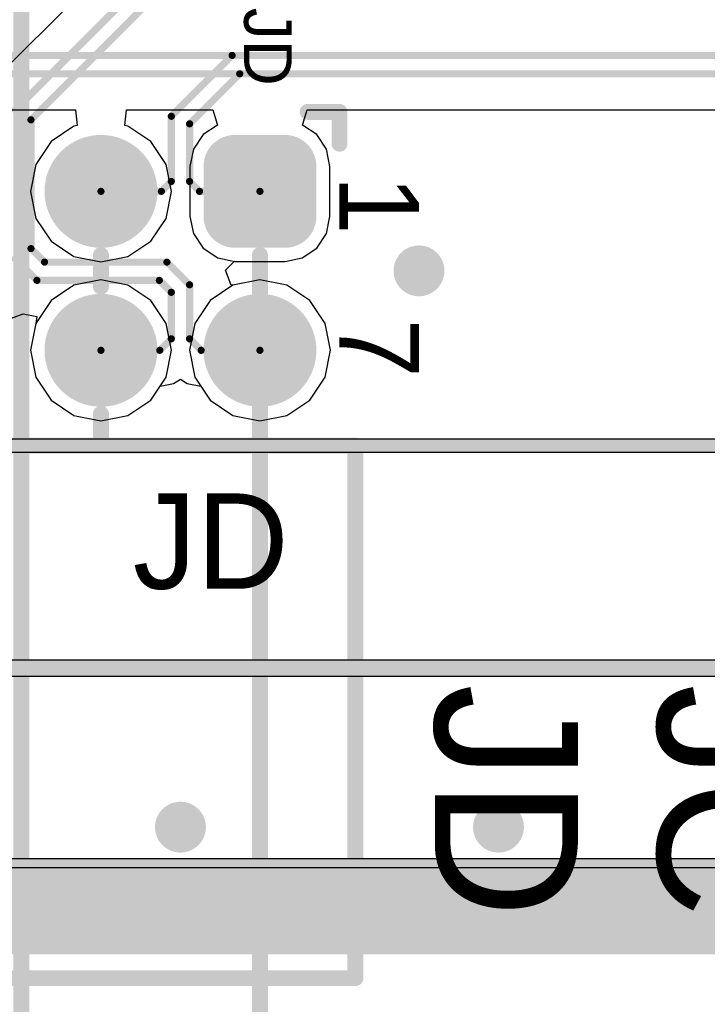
# Model space of a CAD drawing. Header units: millimetres. Extents: x 1.4 to 10.4, y 0 to 10.9.
# Tile 11 of 177: x 6.149 to 6.581, y 1.814 to 2.433. Entities that reach past the tile are written whole.
import ezdxf

# ---------------------------------------------------------------- set-up
doc = ezdxf.new("R2010")
doc.units = ezdxf.units.MM
doc.header["$MEASUREMENT"] = 0
for name, color, linetype in [('BottomLayer', 5, 'Continuous'), ('BottomSolder', 6, 'Continuous'), ('DrillDrawing', 1, 'Continuous'), ('DrillGuide', 244, 'Continuous'), ('InternalPlane1', 76, 'Continuous'), ('InternalPlane2', 16, 'Continuous'), ('KeepOutLayer', 6, 'Continuous'), ('Mechanical1', 6, 'Continuous'), ('Mechanical2', 216, 'Continuous'), ('Mechanical31', 56, 'Continuous'), ('MultiLayer', 9, 'Continuous'), ('TopLayer', 1, 'Continuous'), ('TopOverlay', 2, 'Continuous'), ('TopSolder', 216, 'Continuous')]:
    doc.layers.add(name, color=color, linetype=linetype)

msp = doc.modelspace()

# ---------------------------------------------------------------- linework, layer by layer
at = {"layer": 'BottomLayer'}
for p, q in [((6.11599, 2.37631), (6.18401, 2.37631)), ((6.18401, 2.37631), (6.18499, 2.36636)), ((6.21501, 2.36636), (6.21599, 2.37631)), ((6.21599, 2.37631), (6.27031, 2.37631)), ((6.27031, 2.37631), (6.27321, 2.36674)), ((6.32679, 2.36674), (6.32969, 2.37631)), ((6.32969, 2.37631), (6.68401, 2.37631)), ((6.18499, 2.36636), (6.18303, 2.36597)), ((6.21697, 2.36597), (6.21501, 2.36636)), ((6.27321, 2.36674), (6.26425, 2.36075)), ((6.33575, 2.36075), (6.32679, 2.36674)), ((6.18303, 2.36597), (6.16864, 2.35636)), ((6.23136, 2.35636), (6.21697, 2.36597)), ((6.26425, 2.36075), (6.25811, 2.35157)), ((6.34189, 2.35157), (6.33575, 2.36075)), ((6.16864, 2.35636), (6.15903, 2.34197)), ((6.24097, 2.34197), (6.23136, 2.35636)), ((6.25811, 2.35157), (6.25596, 2.34075)), ((6.34404, 2.34075), (6.34189, 2.35157)), ((6.15903, 2.34197), (6.15565, 2.325)), ((6.24435, 2.325), (6.24097, 2.34197)), ((6.25596, 2.34075), (6.25596, 2.30925)), ((6.34404, 2.30925), (6.34404, 2.34075)), ((6.15565, 2.325), (6.15903, 2.30803)), ((6.24097, 2.30803), (6.24435, 2.325)), ((6.15903, 2.30803), (6.16864, 2.29364)), ((6.23136, 2.29364), (6.24097, 2.30803)), ((6.25596, 2.30925), (6.25811, 2.29843)), ((6.34189, 2.29843), (6.34404, 2.30925)), ((6.25811, 2.29843), (6.26425, 2.28925)), ((6.33575, 2.28925), (6.34189, 2.29843)), ((6.16864, 2.29364), (6.18303, 2.28403)), ((6.21697, 2.28403), (6.23136, 2.29364)), ((6.26425, 2.28925), (6.27343, 2.28311)), ((6.32657, 2.28311), (6.33575, 2.28925)), ((6.18303, 2.28403), (6.2, 2.28065)), ((6.2, 2.28065), (6.21697, 2.28403)), ((6.27343, 2.28311), (6.28425, 2.28096)), ((6.28425, 2.28096), (6.31575, 2.28096)), ((6.31575, 2.28096), (6.32657, 2.28311)), ((6.2, 2.26935), (6.18303, 2.26597)), ((6.21697, 2.26597), (6.2, 2.26935)), ((6.3, 2.26935), (6.28303, 2.26597)), ((6.31697, 2.26597), (6.3, 2.26935)), ((6.18303, 2.26597), (6.16864, 2.25636)), ((6.23136, 2.25636), (6.21697, 2.26597)), ((6.28303, 2.26597), (6.26864, 2.25636)), ((6.33136, 2.25636), (6.31697, 2.26597)), ((6.16864, 2.25636), (6.15903, 2.24197)), ((6.24097, 2.24197), (6.23136, 2.25636)), ((6.26864, 2.25636), (6.25903, 2.24197)), ((6.34097, 2.24197), (6.33136, 2.25636)), ((6.15903, 2.24197), (6.15565, 2.225)), ((6.24435, 2.225), (6.24097, 2.24197)), ((6.25903, 2.24197), (6.25565, 2.225)), ((6.34435, 2.225), (6.34097, 2.24197)), ((6.15565, 2.225), (6.15903, 2.20803)), ((6.24097, 2.20803), (6.24435, 2.225)), ((6.25565, 2.225), (6.25903, 2.20803)), ((6.34097, 2.20803), (6.34435, 2.225)), ((6.15903, 2.20803), (6.16864, 2.19364)), ((6.23136, 2.19364), (6.24097, 2.20803)), ((6.25903, 2.20803), (6.26864, 2.19364)), ((6.33136, 2.19364), (6.34097, 2.20803)), ((6.16864, 2.19364), (6.18303, 2.18403)), ((6.21697, 2.18403), (6.23136, 2.19364)), ((6.26864, 2.19364), (6.28303, 2.18403)), ((6.31697, 2.18403), (6.33136, 2.19364)), ((6.18303, 2.18403), (6.2, 2.18065)), ((6.2, 2.18065), (6.21697, 2.18403)), ((6.28303, 2.18403), (6.3, 2.18065)), ((6.3, 2.18065), (6.31697, 2.18403)), ((9.97559, 1.89941), (3.02441, 1.89941))]:
    msp.add_line(p, q, dxfattribs=at)
at = {"layer": 'BottomLayer', "const_width": 0.0045}
for points in [[(6.0835, 2.4105), (6.7545, 2.4105)], [(6.08826, 2.399), (6.75926, 2.399)]]:
    msp.add_lwpolyline(points, dxfattribs=at)
at = {"layer": 'BottomLayer'}
for points, const_width in [([(6.18425, 2.325, 1), (6.21575, 2.325, 1)], 0.0315), ([(6.27638, 2.34075, 1), (6.29213, 2.34075, 1)], 0.01575), ([(6.30787, 2.34075, 1), (6.32362, 2.34075, 1)], 0.01575), ([(6.27638, 2.30925, 1), (6.29213, 2.30925, 1)], 0.01575), ([(6.30787, 2.30925, 1), (6.32362, 2.30925, 1)], 0.01575), ([(6.394, 2.275, 1), (6.406, 2.275, 1)], 0.012), ([(6.18425, 2.225, 1), (6.21575, 2.225, 1)], 0.0315), ([(6.28425, 2.225, 1), (6.31575, 2.225, 1)], 0.0315), ([(6.244, 1.925, 1), (6.256, 1.925, 1)], 0.012), ([(6.444, 1.925, 1), (6.456, 1.925, 1)], 0.012)]:
    msp.add_lwpolyline(points, format="xyb", close=True, dxfattribs=dict(at, const_width=const_width))
for points in [[(6.31575, 2.3565), (6.28425, 2.3565), (6.31575, 2.2935), (6.28425, 2.2935)], [(6.3315, 2.34075), (6.2685, 2.34075), (6.3315, 2.30925), (6.2685, 2.30925)]]:
    msp.add_solid(points, dxfattribs=at)
at = {"layer": 'BottomSolder'}
for points, const_width in [([(6.18225, 2.325, 1), (6.21775, 2.325, 1)], 0.0355), ([(6.27438, 2.34075, 1), (6.29413, 2.34075, 1)], 0.01975), ([(6.30587, 2.34075, 1), (6.32562, 2.34075, 1)], 0.01975), ([(6.27438, 2.30925, 1), (6.29413, 2.30925, 1)], 0.01975), ([(6.30587, 2.30925, 1), (6.32562, 2.30925, 1)], 0.01975), ([(6.18225, 2.225, 1), (6.21775, 2.225, 1)], 0.0355), ([(6.28225, 2.225, 1), (6.31775, 2.225, 1)], 0.0355)]:
    msp.add_lwpolyline(points, format="xyb", close=True, dxfattribs=dict(at, const_width=const_width))
for points in [[(6.31575, 2.3605), (6.28425, 2.3605), (6.31575, 2.2895), (6.28425, 2.2895)], [(6.3355, 2.34075), (6.2645, 2.34075), (6.3355, 2.30925), (6.2645, 2.30925)]]:
    msp.add_solid(points, dxfattribs=at)
at = {"layer": 'DrillDrawing', "const_width": 0.006}
for points in [[(6.397, 2.275, 1), (6.403, 2.275, 1)], [(6.247, 1.925, 1), (6.253, 1.925, 1)], [(6.447, 1.925, 1), (6.453, 1.925, 1)]]:
    msp.add_lwpolyline(points, format="xyb", close=True, dxfattribs=at)
at = {"layer": 'DrillGuide', "const_width": 0.006}
for points in [[(6.397, 2.275, 1), (6.403, 2.275, 1)], [(6.247, 1.925, 1), (6.253, 1.925, 1)], [(6.447, 1.925, 1), (6.453, 1.925, 1)]]:
    msp.add_lwpolyline(points, format="xyb", close=True, dxfattribs=at)
at = {"layer": 'InternalPlane1'}
msp.add_line((9.96991, 1.90509), (3.03009, 1.90509), dxfattribs=at)
at = {"layer": 'InternalPlane1', "const_width": 0.03165}
for points in [[(6.18417, 2.325, 1), (6.21583, 2.325, 1)], [(6.28417, 2.325, 1), (6.31583, 2.325, 1)], [(6.18417, 2.225, 1), (6.21583, 2.225, 1)], [(6.28417, 2.225, 1), (6.31583, 2.225, 1)]]:
    msp.add_lwpolyline(points, format="xyb", close=True, dxfattribs=at)
at = {"layer": 'InternalPlane1', "const_width": 0.06}
msp.add_lwpolyline([(3, 1.875), (10, 1.875)], dxfattribs=at)
at = {"layer": 'InternalPlane2'}
for p, q in [((9.02827, 2.16917), (5.77173, 2.16917)), ((5.77, 2.16083), (9.03, 2.16083)), ((9.17789, 2.0301), (5.55211, 2.0301)), ((5.55, 2.0199), (9.18, 2.0199)), ((9.96991, 1.90509), (3.9451, 1.90509))]:
    msp.add_line(p, q, dxfattribs=at)
for points, const_width in [([(6.18417, 2.325, 1), (6.21583, 2.325, 1)], 0.03165), ([(6.28417, 2.325, 1), (6.31583, 2.325, 1)], 0.03165), ([(6.392, 2.275, 1), (6.408, 2.275, 1)], 0.016), ([(6.18417, 2.225, 1), (6.21583, 2.225, 1)], 0.03165), ([(6.28417, 2.225, 1), (6.31583, 2.225, 1)], 0.03165), ([(6.242, 1.925, 1), (6.258, 1.925, 1)], 0.016), ([(6.442, 1.925, 1), (6.458, 1.925, 1)], 0.016)]:
    msp.add_lwpolyline(points, format="xyb", close=True, dxfattribs=dict(at, const_width=const_width))
for points, const_width in [([(5.77, 2.165), (9.03, 2.165)], 0.00819), ([(5.55, 2.025), (9.18, 2.025)], 0.01), ([(3, 1.875), (10, 1.875)], 0.06)]:
    msp.add_lwpolyline(points, dxfattribs=dict(at, const_width=const_width))
at = {"layer": 'KeepOutLayer', "const_width": 0.00787}
msp.add_lwpolyline([(3, 1.875), (10, 1.875)], dxfattribs=at)
at = {"layer": 'Mechanical1', "const_width": 0.00819}
msp.add_lwpolyline([(3, 1.875), (10, 1.875)], dxfattribs=at)
at = {"layer": 'Mechanical2'}
for points, const_width in [([(6.15, 1.465), (6.15, 2.89289)], 0.01), ([(6.3, 1.465), (6.3, 2.2795)], 0.01), ([(6.3, 1.615), (6.3, 2.2795)], 0.01), ([(3, 1.875), (10, 1.875)], 0.00819)]:
    msp.add_lwpolyline(points, dxfattribs=dict(at, const_width=const_width))
at = {"layer": 'Mechanical2', "const_width": 0.005}
msp.add_lwpolyline([(6.2975, 2.2795, 1), (6.3025, 2.2795, 1)], format="xyb", close=True, dxfattribs=at)
msp.add_lwpolyline([(6.2975, 2.2795, 1), (6.3025, 2.2795, 1)], format="xyb", close=True, dxfattribs=at)
at = {"layer": 'MultiLayer', "const_width": 0.012}
for points in [[(6.394, 2.275, 1), (6.406, 2.275, 1)], [(6.244, 1.925, 1), (6.256, 1.925, 1)], [(6.444, 1.925, 1), (6.456, 1.925, 1)]]:
    msp.add_lwpolyline(points, format="xyb", close=True, dxfattribs=at)
at = {"layer": 'TopLayer'}
for p, q in [((6.19573, 2.45808), (6.12846, 2.3908)), ((6.32679, 2.36674), (6.32969, 2.37631)), ((6.32969, 2.37631), (6.68401, 2.37631)), ((6.33575, 2.36075), (6.32679, 2.36674)), ((6.34189, 2.35157), (6.33575, 2.36075)), ((6.34404, 2.34075), (6.34189, 2.35157)), ((6.34404, 2.30925), (6.34404, 2.34075)), ((6.34189, 2.29843), (6.34404, 2.30925)), ((6.33575, 2.28925), (6.34189, 2.29843)), ((6.32657, 2.28311), (6.33575, 2.28925)), ((6.27835, 2.27539), (6.28398, 2.28102)), ((6.28398, 2.28102), (6.28425, 2.28096)), ((6.28425, 2.28096), (6.31575, 2.28096)), ((6.31575, 2.28096), (6.32657, 2.28311)), ((6.2819, 2.26604), (6.27835, 2.27539)), ((6.3, 2.26935), (6.28303, 2.26597)), ((6.31697, 2.26597), (6.3, 2.26935)), ((6.28303, 2.26597), (6.2819, 2.26604)), ((6.28303, 2.26597), (6.28303, 2.26597)), ((6.28303, 2.26597), (6.28303, 2.26597)), ((6.33136, 2.25636), (6.31697, 2.26597)), ((6.34097, 2.24197), (6.33136, 2.25636)), ((6.13975, 2.2438), (6.15106, 2.24804)), ((6.15106, 2.24804), (6.15106, 2.24804)), ((6.15106, 2.24804), (6.15106, 2.24804)), ((6.15106, 2.24804), (6.15106, 2.24804)), ((6.15106, 2.24804), (6.15106, 2.24804)), ((6.15106, 2.24804), (6.15974, 2.24631)), ((6.15974, 2.24631), (6.15903, 2.24197)), ((6.15974, 2.24631), (6.15974, 2.24631)), ((6.15903, 2.24197), (6.15565, 2.225)), ((6.15903, 2.24197), (6.15903, 2.24197)), ((6.15903, 2.24197), (6.15903, 2.24197)), ((6.34435, 2.225), (6.34097, 2.24197)), ((6.15565, 2.225), (6.15903, 2.20803)), ((6.34097, 2.20803), (6.34435, 2.225)), ((6.15903, 2.20803), (6.16864, 2.19364)), ((6.24568, 2.20404), (6.25, 2.20693)), ((6.25, 2.20693), (6.25432, 2.20404)), ((6.33136, 2.19364), (6.34097, 2.20803)), ((6.23136, 2.19364), (6.23718, 2.20235)), ((6.23718, 2.20235), (6.24568, 2.20404)), ((6.25432, 2.20404), (6.26282, 2.20235)), ((6.26282, 2.20235), (6.26864, 2.19364)), ((6.16864, 2.19364), (6.18303, 2.18403)), ((6.21697, 2.18403), (6.23136, 2.19364)), ((6.26864, 2.19364), (6.28303, 2.18403)), ((6.31697, 2.18403), (6.33136, 2.19364)), ((6.18303, 2.18403), (6.2, 2.18065)), ((6.2, 2.18065), (6.21697, 2.18403)), ((6.28303, 2.18403), (6.3, 2.18065)), ((6.3, 2.18065), (6.31697, 2.18403)), ((9.97559, 1.89941), (3.02441, 1.89941))]:
    msp.add_line(p, q, dxfattribs=at)
at = {"layer": 'TopLayer', "const_width": 0.0045}
for points in [[(6.1445, 2.37476), (6.22174, 2.452)], [(6.156, 2.37), (6.2265, 2.4405)], [(6.24425, 2.37225), (6.2825, 2.4105)], [(6.2825, 2.4105), (6.9575, 2.4105)], [(6.25575, 2.36749), (6.28726, 2.399)], [(6.28726, 2.399), (6.96226, 2.399)], [(6.24425, 2.33125), (6.24425, 2.37225)], [(6.156, 2.289), (6.156, 2.37)], [(6.25575, 2.33125), (6.25575, 2.36749)], [(6.238, 2.325), (6.24425, 2.33125)], [(6.25575, 2.33125), (6.262, 2.325)], [(6.2, 2.325), (6.238, 2.325)], [(6.262, 2.325), (6.3, 2.325)], [(6.1445, 2.28424), (6.15974, 2.269)], [(6.156, 2.289), (6.1645, 2.2805)], [(6.1645, 2.2805), (6.2415, 2.2805)], [(6.2415, 2.2805), (6.25575, 2.26625)], [(6.15974, 2.269), (6.23674, 2.269)], [(6.23674, 2.269), (6.24425, 2.26149)], [(6.25575, 2.23225), (6.25575, 2.26625)], [(6.24425, 2.23225), (6.24425, 2.26149)], [(6.237, 2.225), (6.24425, 2.23225)], [(6.25575, 2.23225), (6.263, 2.225)], [(6.2, 2.225), (6.237, 2.225)], [(6.263, 2.225), (6.3, 2.225)]]:
    msp.add_lwpolyline(points, dxfattribs=at)
at = {"layer": 'TopLayer'}
for points, const_width in [([(6.28137, 2.4105, 1), (6.28362, 2.4105, 1)], 0.00225), ([(6.28137, 2.4105, 1), (6.28362, 2.4105, 1)], 0.00225), ([(6.28614, 2.399, 1), (6.28839, 2.399, 1)], 0.00225), ([(6.28614, 2.399, 1), (6.28839, 2.399, 1)], 0.00225), ([(6.24313, 2.37225, 1), (6.24538, 2.37225, 1)], 0.00225), ([(6.24313, 2.37225, 1), (6.24538, 2.37225, 1)], 0.00225), ([(6.15487, 2.37, 1), (6.15712, 2.37, 1)], 0.00225), ([(6.15487, 2.37, 1), (6.15712, 2.37, 1)], 0.00225), ([(6.25462, 2.36749, 1), (6.25687, 2.36749, 1)], 0.00225), ([(6.25462, 2.36749, 1), (6.25687, 2.36749, 1)], 0.00225), ([(6.18425, 2.325, 1), (6.21575, 2.325, 1)], 0.0315), ([(6.27638, 2.34075, 1), (6.29213, 2.34075, 1)], 0.01575), ([(6.30787, 2.34075, 1), (6.32362, 2.34075, 1)], 0.01575), ([(6.24313, 2.33125, 1), (6.24538, 2.33125, 1)], 0.00225), ([(6.24313, 2.33125, 1), (6.24538, 2.33125, 1)], 0.00225), ([(6.25462, 2.33125, 1), (6.25687, 2.33125, 1)], 0.00225), ([(6.25462, 2.33125, 1), (6.25687, 2.33125, 1)], 0.00225), ([(6.19888, 2.325, 1), (6.20113, 2.325, 1)], 0.00225), ([(6.23688, 2.325, 1), (6.23912, 2.325, 1)], 0.00225), ([(6.23688, 2.325, 1), (6.23912, 2.325, 1)], 0.00225), ([(6.26088, 2.325, 1), (6.26312, 2.325, 1)], 0.00225), ([(6.26088, 2.325, 1), (6.26312, 2.325, 1)], 0.00225), ([(6.27638, 2.30925, 1), (6.29213, 2.30925, 1)], 0.01575), ([(6.29887, 2.325, 1), (6.30112, 2.325, 1)], 0.00225), ([(6.30787, 2.30925, 1), (6.32362, 2.30925, 1)], 0.01575), ([(6.15487, 2.289, 1), (6.15712, 2.289, 1)], 0.00225), ([(6.15487, 2.289, 1), (6.15712, 2.289, 1)], 0.00225), ([(6.394, 2.275, 1), (6.406, 2.275, 1)], 0.012), ([(6.16338, 2.2805, 1), (6.16563, 2.2805, 1)], 0.00225), ([(6.16338, 2.2805, 1), (6.16563, 2.2805, 1)], 0.00225), ([(6.24038, 2.2805, 1), (6.24263, 2.2805, 1)], 0.00225), ([(6.24038, 2.2805, 1), (6.24263, 2.2805, 1)], 0.00225), ([(6.15861, 2.269, 1), (6.16086, 2.269, 1)], 0.00225), ([(6.15861, 2.269, 1), (6.16086, 2.269, 1)], 0.00225), ([(6.23561, 2.269, 1), (6.23786, 2.269, 1)], 0.00225), ([(6.23561, 2.269, 1), (6.23786, 2.269, 1)], 0.00225), ([(6.25462, 2.26625, 1), (6.25687, 2.26625, 1)], 0.00225), ([(6.25462, 2.26625, 1), (6.25687, 2.26625, 1)], 0.00225), ([(6.24313, 2.26149, 1), (6.24538, 2.26149, 1)], 0.00225), ([(6.24313, 2.26149, 1), (6.24538, 2.26149, 1)], 0.00225), ([(6.18425, 2.225, 1), (6.21575, 2.225, 1)], 0.0315), ([(6.28425, 2.225, 1), (6.31575, 2.225, 1)], 0.0315), ([(6.24313, 2.23225, 1), (6.24538, 2.23225, 1)], 0.00225), ([(6.24313, 2.23225, 1), (6.24538, 2.23225, 1)], 0.00225), ([(6.25462, 2.23225, 1), (6.25687, 2.23225, 1)], 0.00225), ([(6.25462, 2.23225, 1), (6.25687, 2.23225, 1)], 0.00225), ([(6.19888, 2.225, 1), (6.20113, 2.225, 1)], 0.00225), ([(6.23588, 2.225, 1), (6.23813, 2.225, 1)], 0.00225), ([(6.23588, 2.225, 1), (6.23813, 2.225, 1)], 0.00225), ([(6.26187, 2.225, 1), (6.26412, 2.225, 1)], 0.00225), ([(6.26187, 2.225, 1), (6.26412, 2.225, 1)], 0.00225), ([(6.29887, 2.225, 1), (6.30112, 2.225, 1)], 0.00225), ([(6.244, 1.925, 1), (6.256, 1.925, 1)], 0.012), ([(6.444, 1.925, 1), (6.456, 1.925, 1)], 0.012)]:
    msp.add_lwpolyline(points, format="xyb", close=True, dxfattribs=dict(at, const_width=const_width))
for points in [[(6.31575, 2.3565), (6.28425, 2.3565), (6.31575, 2.2935), (6.28425, 2.2935)], [(6.3315, 2.34075), (6.2685, 2.34075), (6.3315, 2.30925), (6.2685, 2.30925)]]:
    msp.add_solid(points, dxfattribs=at)
at = {"layer": 'TopOverlay', "const_width": 0.01}
for points in [[(6.33, 2.375), (6.35, 2.375)], [(6.35, 2.355), (6.35, 2.375)], [(6.2, 2.265), (6.2, 2.285)], [(6.3, 2.265), (6.3, 2.285)], [(6.2, 2.165), (6.2, 2.185)], [(6.3, 2.165), (6.3, 2.185)], [(5.74, 2.165), (6.36, 2.165)], [(6.36, 1.83), (6.36, 2.165)], [(5.74, 1.83), (6.36, 1.83)]]:
    msp.add_lwpolyline(points, dxfattribs=at)
at = {"layer": 'TopOverlay', "const_width": 0.005}
for points in [[(6.3275, 2.375, 1), (6.3325, 2.375, 1)], [(6.3475, 2.375, 1), (6.3525, 2.375, 1)], [(6.3475, 2.375, 1), (6.3525, 2.375, 1)], [(6.3475, 2.355, 1), (6.3525, 2.355, 1)], [(6.1975, 2.285, 1), (6.2025, 2.285, 1)], [(6.2975, 2.285, 1), (6.3025, 2.285, 1)], [(6.1975, 2.265, 1), (6.2025, 2.265, 1)], [(6.2975, 2.265, 1), (6.3025, 2.265, 1)], [(6.1975, 2.185, 1), (6.2025, 2.185, 1)], [(6.2975, 2.185, 1), (6.3025, 2.185, 1)], [(6.1975, 2.165, 1), (6.2025, 2.165, 1)], [(6.2975, 2.165, 1), (6.3025, 2.165, 1)], [(6.3575, 2.165, 1), (6.3625, 2.165, 1)], [(6.3575, 2.165, 1), (6.3625, 2.165, 1)], [(6.3575, 1.83, 1), (6.3625, 1.83, 1)], [(6.3575, 1.83, 1), (6.3625, 1.83, 1)]]:
    msp.add_lwpolyline(points, format="xyb", close=True, dxfattribs=at)
at = {"layer": 'TopSolder'}
for points, const_width in [([(6.18225, 2.325, 1), (6.21775, 2.325, 1)], 0.0355), ([(6.27438, 2.34075, 1), (6.29413, 2.34075, 1)], 0.01975), ([(6.30587, 2.34075, 1), (6.32562, 2.34075, 1)], 0.01975), ([(6.27438, 2.30925, 1), (6.29413, 2.30925, 1)], 0.01975), ([(6.30587, 2.30925, 1), (6.32562, 2.30925, 1)], 0.01975), ([(6.18225, 2.225, 1), (6.21775, 2.225, 1)], 0.0355), ([(6.28225, 2.225, 1), (6.31775, 2.225, 1)], 0.0355)]:
    msp.add_lwpolyline(points, format="xyb", close=True, dxfattribs=dict(at, const_width=const_width))
for points in [[(6.31575, 2.3605), (6.28425, 2.3605), (6.31575, 2.2895), (6.28425, 2.2895)], [(6.3355, 2.34075), (6.2645, 2.34075), (6.3355, 2.30925), (6.2645, 2.30925)]]:
    msp.add_solid(points, dxfattribs=at)

# ---------------------------------------------------------------- texts
at = {"layer": 'Mechanical31'}
msp.add_text('JD', height=0.06, rotation=360, dxfattribs=at).set_placement((6.22, 2.075))
at = {"layer": 'TopOverlay'}
for s, height, p in [('JD', 0.03, (6.29, 2.4405)), ('1', 0.05, (6.35, 2.335)), ('7', 0.05, (6.35, 2.245)), ('JD', 0.09, (6.41, 2.015)), ('JC', 0.09, (6.55, 2.015))]:
    msp.add_text(s, height=height, rotation=270, dxfattribs=at).set_placement(p)

doc.saveas('drawing.dxf')
